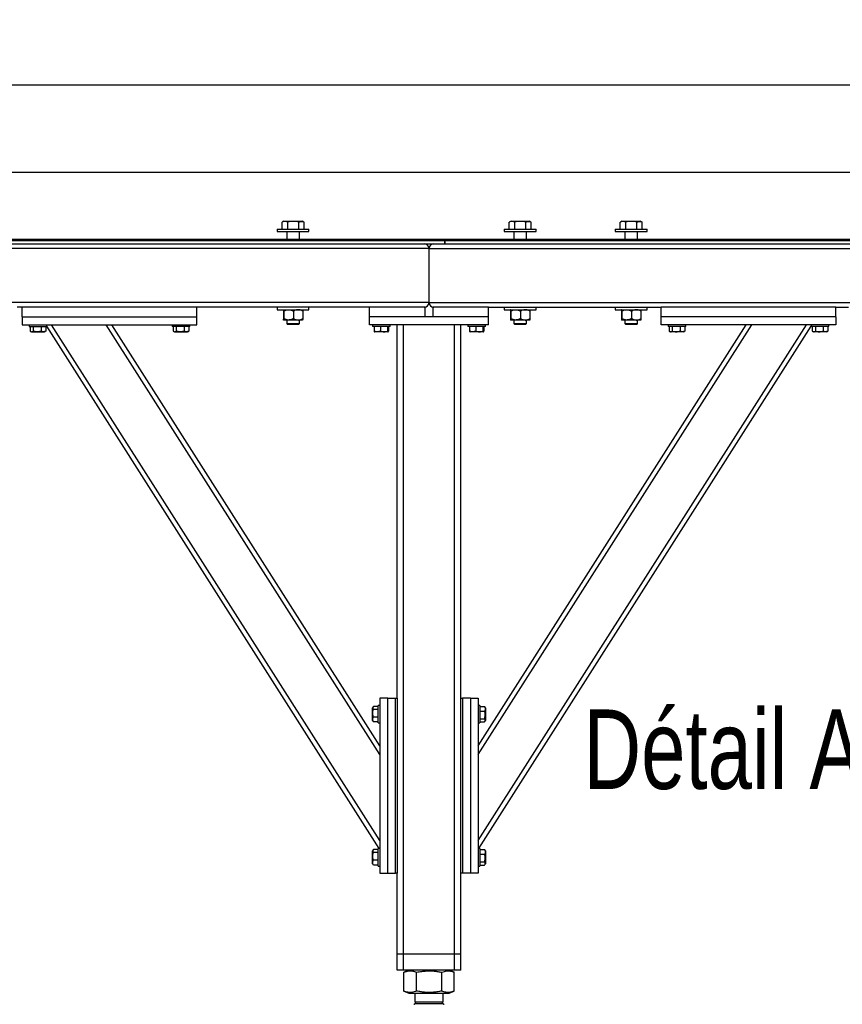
# Model space of a CAD drawing. Header units: millimetres. Extents: x 5 to 589, y 5 to 415.
# Tile 6 of 115: x 115 to 167, y 172 to 234. Entities that reach past the tile are written whole.
import ezdxf

# ---------------------------------------------------------------- set-up
doc = ezdxf.new("R2010")
doc.units = ezdxf.units.MM
doc.layers.add('COTES', color=1, linetype='Continuous')
doc.layers.add('TRAIT-FORT', color=4, linetype='Continuous', lineweight=25)
doc.styles.add('SLDTEXTSTYLE0', font='TXT', dxfattribs={"width": 0.75})
doc.dimstyles.new('SLDDIMSTYLE0', dxfattribs={"dimtxt": 3, "dimasz": 2, "dimexe": 0, "dimexo": 0.0625, "dimgap": 0.75, "dimtad": 1, "dimlfac": 20, "dimrnd": 1e-09, "dimzin": 12, "dimdsep": 46, "dimtxsty": 'SLDTEXTSTYLE0', "dimsah": 1, "dimcen": 0.09, "dimadec": 0, "dimazin": 3, "dimtfac": 1, "dimtofl": 0, "dimtmove": 0, "dimatfit": 3, "dimfxl": 1, "dimfrac": 2, "dimtolj": 1, "dimtzin": 12, "dimarcsym": 0})

# ---------------------------------------------------------------- blocks, each defined once
blk = doc.blocks.new('_D_3')
at = {"layer": 'COTES', "color": 1, "transparency": 16777216}
for p, q in [((32.77, 220.302), (32.77, 225.109)), ((367.02, 220.302), (367.02, 225.109)), ((32.77, 224.109), (367.02, 224.109))]:
    blk.add_line(p, q, dxfattribs=at)
for points in [[(32.77, 224.109), (34.77, 223.609), (34.77, 224.609)], [(367.02, 224.109), (365.02, 224.609), (365.02, 223.609)]]:
    blk.add_solid(points, dxfattribs=at)
at = {"layer": 'COTES', "color": 1, "transparency": 16777216, "char_height": 3, "attachment_point": 1, "style": 'SLDTEXTSTYLE0'}
for s, insert in [('6685', (188.643, 227.976)), ('Cadre', (198.635, 227.976))]:
    blk.add_mtext(s, dxfattribs=dict(at, insert=insert))
blk = doc.blocks.new('_D_5')
at = {"layer": 'COTES', "color": 1, "transparency": 16777216}
for p, q in [((31.77, 220.802), (31.77, 230.57)), ((368.52, 220.602), (368.52, 230.57)), ((368.52, 229.57), (31.77, 229.57))]:
    blk.add_line(p, q, dxfattribs=at)
for points in [[(31.77, 229.57), (33.77, 229.07), (33.77, 230.07)], [(368.52, 229.57), (366.52, 230.07), (366.52, 229.07)]]:
    blk.add_solid(points, dxfattribs=at)
at = {"layer": 'COTES', "color": 1, "transparency": 16777216, "char_height": 3, "attachment_point": 1, "style": 'SLDTEXTSTYLE0'}
for s, insert in [('Toles', (200.51, 233.437)), ('6735', (190.518, 233.437))]:
    blk.add_mtext(s, dxfattribs=dict(at, insert=insert))

msp = doc.modelspace()

# ---------------------------------------------------------------- linework, layer by layer
at = {"layer": 'TRAIT-FORT', "color": 4, "linetype": 'Continuous', "lineweight": 25}
for p, q in [((131.46764, 220.52658), (131.46764, 220.37659)), ((131.46764, 220.52658), (131.67154, 220.52658)), ((131.67154, 220.52658), (133.46759, 220.52658)), ((131.78655, 220.96131), (131.77511, 220.95566)), ((131.77511, 220.52658), (131.77511, 220.95566)), ((131.89756, 221.02657), (131.78607, 220.96217)), ((131.89756, 221.02657), (131.98301, 221.02657)), ((131.98301, 221.02657), (133.03758, 221.02657)), ((132.13989, 220.52658), (132.13989, 220.95566)), ((132.83235, 220.52658), (132.83235, 220.95566)), ((133.14916, 220.96217), (133.03758, 221.02657)), ((133.16013, 220.52658), (133.16013, 220.95566)), ((133.46759, 220.37659), (133.46759, 220.52658)), ((145.75464, 220.52658), (145.75464, 220.37659)), ((145.75464, 220.52658), (145.95853, 220.52658)), ((145.95853, 220.52658), (147.75459, 220.52658)), ((146.07364, 220.96131), (146.0621, 220.95566)), ((146.0621, 220.52658), (146.0621, 220.95566)), ((146.18465, 221.02657), (146.07307, 220.96217)), ((146.18465, 221.02657), (146.27, 221.02657)), ((146.27, 221.02657), (147.32467, 221.02657)), ((146.42688, 220.52658), (146.42688, 220.95566)), ((147.11934, 220.52658), (147.11934, 220.95566)), ((147.43616, 220.96217), (147.32467, 221.02657)), ((147.44712, 220.52658), (147.44712, 220.95566)), ((147.75459, 220.37659), (147.75459, 220.52658)), ((152.73944, 220.52658), (152.73944, 220.37659)), ((152.73944, 220.52658), (152.94334, 220.52658)), ((152.94334, 220.52658), (154.73939, 220.52658)), ((153.05835, 220.96131), (153.04691, 220.95566)), ((153.04691, 220.52658), (153.04691, 220.95566)), ((153.16936, 221.02657), (153.05787, 220.96217)), ((153.16936, 221.02657), (153.25481, 221.02657)), ((153.25481, 221.02657), (154.30938, 221.02657)), ((153.41169, 220.52658), (153.41169, 220.95566)), ((154.10415, 220.52658), (154.10415, 220.95566)), ((154.42096, 220.96217), (154.30938, 221.02657)), ((154.43193, 220.52658), (154.43193, 220.95566)), ((154.73939, 220.37659), (154.73939, 220.52658)), ((131.46764, 220.37659), (131.67154, 220.37659)), ((131.67154, 220.37659), (133.46759, 220.37659)), ((132.0676, 220.37659), (132.0676, 219.87658)), ((132.86764, 219.87658), (132.86764, 220.37659)), ((145.75464, 220.37659), (145.95853, 220.37659)), ((145.95853, 220.37659), (147.75459, 220.37659)), ((146.35459, 220.37659), (146.35459, 219.87658)), ((147.15463, 219.87658), (147.15463, 220.37659)), ((152.73944, 220.37659), (152.94334, 220.37659)), ((152.94334, 220.37659), (154.73939, 220.37659)), ((153.3394, 220.37659), (153.3394, 219.87658)), ((154.13944, 219.87658), (154.13944, 220.37659)), ((141.02031, 219.30158), (89.52028, 219.30158)), ((142.02024, 219.80157), (90.52125, 219.80157)), ((90.52125, 219.60159), (142.02024, 219.60159)), ((157.77027, 219.87658), (94.77073, 219.87658)), ((94.77073, 219.80157), (157.77027, 219.80157)), ((141.02031, 219.30158), (171.82113, 219.30158)), ((141.02031, 215.90157), (141.02031, 219.30158)), ((142.02024, 219.60159), (142.02024, 219.80157)), ((142.02024, 219.60159), (142.02129, 219.60159)), ((142.02129, 219.80157), (142.02129, 219.60159)), ((171.80969, 219.80157), (142.02129, 219.80157)), ((142.02129, 219.60159), (171.80187, 219.60159)), ((157.77027, 219.80157), (157.77027, 219.87658)), ((157.77074, 219.87658), (157.77074, 219.80157)), ((171.81693, 219.87658), (157.77074, 219.87658)), ((157.77074, 219.80157), (171.80969, 219.80157)), ((141.02031, 215.90157), (89.52028, 215.90157)), ((115.42026, 215.60159), (115.12023, 215.60159)), ((126.42023, 215.60159), (115.42026, 215.60159)), ((115.42026, 215.00158), (115.42026, 215.60159)), ((137.27027, 215.60159), (126.42023, 215.60159)), ((126.42023, 215.00158), (126.42023, 215.60159)), ((131.46764, 215.60159), (131.46764, 215.45158)), ((133.46759, 215.45158), (133.46759, 215.60159)), ((137.27027, 215.00158), (137.27027, 215.60159)), ((140.77026, 215.60159), (137.27027, 215.60159)), ((140.77026, 215.00158), (140.77026, 215.60159)), ((141.02031, 215.90157), (193.02026, 215.90157)), ((144.77025, 215.60159), (141.27027, 215.60159)), ((141.27027, 215.60159), (141.27027, 215.00158)), ((144.77025, 215.60159), (155.6203, 215.60159)), ((144.77025, 215.00158), (144.77025, 215.60159)), ((145.75464, 215.60159), (145.75464, 215.45158)), ((147.75459, 215.45158), (147.75459, 215.60159)), ((152.73944, 215.60159), (152.73944, 215.45158)), ((154.73939, 215.45158), (154.73939, 215.60159)), ((155.6203, 215.00158), (155.6203, 215.60159)), ((166.62027, 215.60159), (155.6203, 215.60159)), ((166.62027, 215.60159), (167.42031, 215.60159)), ((166.62027, 215.00158), (166.62027, 215.60159)), ((115.42026, 215.00158), (115.42026, 214.50157)), ((115.42026, 215.00158), (126.42023, 215.00158)), ((126.42023, 214.50157), (126.42023, 215.00158)), ((131.46764, 215.45158), (131.67154, 215.45158)), ((131.67154, 215.45158), (133.46759, 215.45158)), ((131.85722, 215.35876), (131.85722, 214.89439)), ((131.87858, 215.35876), (131.87858, 214.89439)), ((132.48893, 215.35876), (132.48893, 214.89439)), ((133.07802, 215.35876), (133.07802, 214.89439)), ((137.27027, 214.50157), (137.27027, 215.00158)), ((144.77025, 215.00158), (137.27027, 215.00158)), ((140.77026, 215.00158), (137.27027, 215.00158)), ((144.77025, 215.00158), (141.27027, 215.00158)), ((144.77025, 214.50157), (144.77025, 215.00158)), ((145.75464, 215.45158), (145.95853, 215.45158)), ((145.95853, 215.45158), (147.75459, 215.45158)), ((146.14421, 215.35876), (146.14421, 214.89439)), ((146.16557, 215.35876), (146.16557, 214.89439)), ((146.77602, 215.35876), (146.77602, 214.89439)), ((147.36501, 215.35876), (147.36501, 214.89439)), ((152.73944, 215.45158), (152.94334, 215.45158)), ((152.94334, 215.45158), (154.73939, 215.45158)), ((153.12902, 215.35876), (153.12902, 214.89439)), ((153.15038, 215.35876), (153.15038, 214.89439)), ((153.76073, 215.35876), (153.76073, 214.89439)), ((154.34982, 215.35876), (154.34982, 214.89439)), ((155.6203, 214.50157), (155.6203, 215.00158)), ((166.62027, 215.00158), (155.6203, 215.00158)), ((166.62027, 215.00158), (166.62027, 214.50157)), ((115.42026, 214.50157), (126.42023, 214.50157)), ((115.8703, 214.50157), (115.8703, 214.40158)), ((115.8703, 214.40158), (116.97027, 214.40158)), ((115.93324, 214.40158), (115.93324, 214.10182)), ((116.12426, 214.40158), (116.12426, 214.10182)), ((116.6113, 214.40158), (116.6113, 214.10182)), ((116.90723, 214.40158), (116.90723, 214.10182)), ((116.97027, 214.40158), (116.97027, 214.50157)), ((137.88844, 181.55158), (116.97027, 214.42301)), ((137.9203, 182.06036), (117.27582, 214.50157)), ((137.9203, 187.462), (120.71325, 214.50157)), ((137.9203, 188.02078), (121.06887, 214.50157)), ((124.87022, 214.50157), (124.87022, 214.40158)), ((125.97028, 214.40158), (124.87022, 214.40158)), ((124.93326, 214.40158), (124.93326, 214.10182)), ((125.12428, 214.40158), (125.12428, 214.10182)), ((125.61132, 214.40158), (125.61132, 214.10182)), ((125.90724, 214.40158), (125.90724, 214.10182)), ((125.97028, 214.40158), (125.97028, 214.50157)), ((132.18376, 214.80158), (131.8679, 214.80158)), ((132.0676, 214.80158), (132.0676, 214.58159)), ((132.0676, 214.58159), (132.12263, 214.52658)), ((132.0676, 214.58159), (132.12749, 214.58159)), ((132.17431, 214.52658), (132.12263, 214.52658)), ((132.12749, 214.58159), (132.86764, 214.58159)), ((132.81261, 214.52658), (132.17431, 214.52658)), ((132.78352, 214.80158), (132.18376, 214.80158)), ((133.06734, 214.80158), (132.78352, 214.80158)), ((132.81261, 214.52658), (132.86764, 214.58159)), ((132.86764, 214.58159), (132.86764, 214.80158)), ((144.77025, 214.50157), (137.27027, 214.50157)), ((137.47026, 214.50157), (137.47026, 214.40158)), ((138.57023, 214.40158), (137.47026, 214.40158)), ((137.5682, 214.40158), (137.5682, 214.10182)), ((137.95968, 214.40158), (137.95968, 214.10182)), ((138.41173, 214.40158), (138.41173, 214.10182)), ((138.47228, 214.40158), (138.47228, 214.10182)), ((138.57023, 214.40158), (138.57023, 214.50157)), ((139.02027, 191.00158), (139.02027, 214.50157)), ((139.42024, 174.90158), (139.42024, 214.50157)), ((142.62029, 174.90158), (142.62029, 214.50157)), ((143.02026, 191.00158), (143.02026, 214.50157)), ((143.4703, 214.50157), (143.4703, 214.40158)), ((144.57027, 214.40158), (143.4703, 214.40158)), ((143.56824, 214.40158), (143.56824, 214.10182)), ((143.95963, 214.40158), (143.95963, 214.10182)), ((144.12023, 187.462), (161.32728, 214.50157)), ((144.12023, 182.06036), (164.7647, 214.50157)), ((144.12023, 188.02078), (160.97165, 214.50157)), ((144.15208, 181.55158), (165.07026, 214.42301)), ((144.41167, 214.40158), (144.41167, 214.10182)), ((144.47233, 214.40158), (144.47233, 214.10182)), ((144.57027, 214.40158), (144.57027, 214.50157)), ((146.47085, 214.80158), (146.15489, 214.80158)), ((146.35459, 214.80158), (146.35459, 214.58159)), ((146.35459, 214.58159), (146.40962, 214.52658)), ((146.35459, 214.58159), (146.41458, 214.58159)), ((146.46131, 214.52658), (146.40962, 214.52658)), ((146.41458, 214.58159), (147.15463, 214.58159)), ((147.0996, 214.52658), (146.46131, 214.52658)), ((147.07052, 214.80158), (146.47085, 214.80158)), ((147.35433, 214.80158), (147.07052, 214.80158)), ((147.0996, 214.52658), (147.15463, 214.58159)), ((147.15463, 214.58159), (147.15463, 214.80158)), ((153.45556, 214.80158), (153.1397, 214.80158)), ((153.3394, 214.80158), (153.3394, 214.58159)), ((153.3394, 214.58159), (153.39443, 214.52658)), ((153.3394, 214.58159), (153.39929, 214.58159)), ((153.44612, 214.52658), (153.39443, 214.52658)), ((153.39929, 214.58159), (154.13944, 214.58159)), ((154.08441, 214.52658), (153.44612, 214.52658)), ((154.05532, 214.80158), (153.45556, 214.80158)), ((154.33914, 214.80158), (154.05532, 214.80158)), ((154.08441, 214.52658), (154.13944, 214.58159)), ((154.13944, 214.58159), (154.13944, 214.80158)), ((166.62027, 214.50157), (155.6203, 214.50157)), ((156.07025, 214.50157), (156.07025, 214.40158)), ((156.8309, 214.40158), (156.07025, 214.40158)), ((156.13328, 214.40158), (156.13328, 214.10182)), ((156.3243, 214.40158), (156.3243, 214.10182)), ((156.81125, 214.40158), (156.81125, 214.10182)), ((157.17031, 214.40158), (156.8309, 214.40158)), ((157.10727, 214.40158), (157.10727, 214.10182)), ((157.17031, 214.40158), (157.17031, 214.50157)), ((165.07026, 214.50157), (165.07026, 214.40158)), ((165.83091, 214.40158), (165.07026, 214.40158)), ((165.1333, 214.40158), (165.1333, 214.10182)), ((165.32432, 214.40158), (165.32432, 214.10182)), ((165.81127, 214.40158), (165.81127, 214.10182)), ((166.17023, 214.40158), (165.83091, 214.40158)), ((166.10729, 214.40158), (166.10729, 214.10182)), ((166.17023, 214.40158), (166.17023, 214.50157)), ((115.95794, 214.08539), (116.0165, 214.05158)), ((116.0165, 214.05158), (116.82397, 214.05158)), ((116.82397, 214.05158), (116.88262, 214.08539)), ((116.90723, 214.10182), (116.88167, 214.08703)), ((124.95796, 214.08539), (125.01651, 214.05158)), ((125.01651, 214.05158), (125.82399, 214.05158)), ((125.82399, 214.05158), (125.88264, 214.08539)), ((125.90724, 214.10182), (125.88169, 214.08703)), ((137.59195, 214.06574), (137.61655, 214.05158)), ((138.42403, 214.05158), (137.61655, 214.05158)), ((138.42403, 214.05158), (138.44854, 214.06574)), ((143.59199, 214.06574), (143.6165, 214.05158)), ((144.42397, 214.05158), (143.6165, 214.05158)), ((144.42397, 214.05158), (144.44858, 214.06574)), ((156.15798, 214.08539), (156.21654, 214.05158)), ((156.57045, 214.05158), (156.21654, 214.05158)), ((157.02402, 214.05158), (156.57045, 214.05158)), ((157.02402, 214.05158), (157.08257, 214.08539)), ((157.10727, 214.10182), (157.08162, 214.08703)), ((165.1579, 214.08539), (165.21655, 214.05158)), ((165.57037, 214.05158), (165.21655, 214.05158)), ((166.02403, 214.05158), (165.57037, 214.05158)), ((166.02403, 214.05158), (166.08259, 214.08539)), ((166.10729, 214.10182), (166.08163, 214.08703)), ((137.9203, 191.00158), (137.9203, 180.00157)), ((138.42031, 191.00158), (137.9203, 191.00158)), ((138.42031, 180.00157), (138.42031, 191.00158)), ((138.42031, 191.00158), (138.92023, 191.00158)), ((138.92023, 180.00157), (138.92023, 191.00158)), ((138.92023, 191.00158), (139.02027, 191.00158)), ((139.02027, 191.00158), (139.02027, 180.00157)), ((143.02026, 180.00157), (143.02026, 191.00158)), ((143.02026, 191.00158), (143.1203, 191.00158)), ((143.1203, 191.00158), (143.1203, 180.00157)), ((143.62022, 191.00158), (143.1203, 191.00158)), ((143.62022, 191.00158), (143.62022, 180.00157)), ((143.62022, 191.00158), (144.12023, 191.00158)), ((144.12023, 191.00158), (144.12023, 180.00157)), ((137.50411, 190.4639), (137.47026, 190.40532)), ((137.47026, 189.59782), (137.47026, 190.40532)), ((137.82026, 190.48858), (137.52052, 190.48858)), ((137.82026, 190.29756), (137.52052, 190.29756)), ((137.9203, 190.55157), (137.82026, 190.55157)), ((137.82026, 189.45158), (137.82026, 190.55157)), ((144.22027, 190.55157), (144.12023, 190.55157)), ((144.22027, 190.55157), (144.22027, 190.21225)), ((144.22027, 190.48858), (144.52001, 190.48858)), ((144.22027, 190.21225), (144.22027, 189.45158)), ((144.22027, 190.19258), (144.52001, 190.19258)), ((144.52001, 190.48858), (144.53479, 190.46297)), ((144.57027, 190.40532), (144.53641, 190.4639)), ((144.57027, 190.40532), (144.57027, 189.95171)), ((137.47026, 189.59782), (137.50411, 189.53924)), ((137.82026, 189.81056), (137.52052, 189.81056)), ((144.22027, 189.70559), (144.52001, 189.70559)), ((144.53641, 189.53924), (144.57027, 189.59782)), ((144.57027, 189.95171), (144.57027, 189.59782)), ((137.52052, 189.51459), (137.50574, 189.5402)), ((137.82026, 189.51459), (137.52052, 189.51459)), ((137.82026, 189.45158), (137.9203, 189.45158)), ((144.12023, 189.45158), (144.22027, 189.45158)), ((144.22027, 189.51459), (144.52001, 189.51459)), ((137.9203, 181.55158), (137.82026, 181.55158)), ((137.82026, 180.45159), (137.82026, 181.55158)), ((144.22027, 181.55158), (144.12023, 181.55158)), ((144.22027, 181.55158), (144.22027, 181.21226)), ((137.50411, 181.46391), (137.47026, 181.40533)), ((137.47026, 180.59783), (137.47026, 181.40533)), ((137.82026, 181.48856), (137.52052, 181.48856)), ((137.82026, 181.29757), (137.52052, 181.29757)), ((144.22027, 181.48856), (144.52001, 181.48856)), ((144.22027, 181.21226), (144.22027, 180.45159)), ((144.22027, 181.19259), (144.52001, 181.19259)), ((144.52001, 181.48856), (144.53479, 181.46296)), ((144.57027, 181.40533), (144.53641, 181.46391)), ((144.57027, 181.40533), (144.57027, 180.95172)), ((144.57027, 180.95172), (144.57027, 180.59783)), ((137.47026, 180.59783), (137.50411, 180.53925)), ((137.52052, 180.51458), (137.50574, 180.54018)), ((137.82026, 180.81057), (137.52052, 180.81057)), ((137.82026, 180.51458), (137.52052, 180.51458)), ((137.82026, 180.45159), (137.9203, 180.45159)), ((144.12023, 180.45159), (144.22027, 180.45159)), ((144.22027, 180.7056), (144.52001, 180.7056)), ((144.22027, 180.51458), (144.52001, 180.51458)), ((144.53641, 180.53925), (144.57027, 180.59783)), ((137.9203, 180.00157), (138.42031, 180.00157)), ((138.42031, 180.00157), (138.92023, 180.00157)), ((139.02027, 180.00157), (138.92023, 180.00157)), ((139.02027, 174.90158), (139.02027, 180.00157)), ((143.02026, 174.90158), (143.02026, 180.00157)), ((143.1203, 180.00157), (143.02026, 180.00157)), ((143.62022, 180.00157), (143.1203, 180.00157)), ((144.12023, 180.00157), (143.62022, 180.00157)), ((139.42024, 174.90158), (139.02027, 174.90158)), ((139.02027, 173.90158), (139.02027, 174.90158)), ((142.62029, 174.90158), (139.42024, 174.90158)), ((139.42024, 173.90158), (139.42024, 174.90158)), ((143.02026, 174.90158), (142.62029, 174.90158)), ((142.62029, 173.90158), (142.62029, 174.90158)), ((143.02026, 173.90158), (143.02026, 174.90158)), ((139.42024, 173.90158), (139.02027, 173.90158)), ((142.62029, 173.90158), (139.42024, 173.90158)), ((139.44475, 173.7741), (139.43263, 173.76976)), ((139.43263, 172.58339), (139.43263, 173.76976)), ((139.75879, 173.90158), (139.44341, 173.77417)), ((140.24307, 172.58339), (140.24307, 173.76976)), ((141.83074, 172.58339), (141.83074, 173.76976)), ((142.59712, 173.77417), (142.28174, 173.90158)), ((142.60789, 172.58339), (142.60789, 173.76976)), ((143.02026, 173.90158), (142.62029, 173.90158)), ((139.43263, 172.58339), (139.44475, 172.57924)), ((139.44341, 172.57898), (139.75879, 172.45157)), ((139.75879, 172.45157), (140.40281, 172.45157)), ((140.12023, 172.45157), (140.12023, 171.90983)), ((140.40281, 172.45157), (142.28174, 172.45157)), ((141.92029, 171.90983), (141.92029, 172.45157)), ((142.28174, 172.45157), (142.59712, 172.57898)), ((140.22848, 171.90983), (140.12023, 171.80157)), ((140.12023, 171.90983), (141.92029, 171.90983)), ((140.12023, 171.80157), (141.92029, 171.80157)), ((141.92029, 171.80157), (141.81205, 171.90983))]:
    msp.add_line(p, q, dxfattribs=at)
for centre, radius, start, end in [((140.72027, 219.30158), 0.3, 0, 90), ((141.32027, 219.30158), 0.3, 90, 180), ((140.72027, 215.90158), 0.3, 270, 0), ((141.32027, 215.90158), 0.3, 180, 270), ((140.07027, 171.80158), 0.05, 270, 360), ((141.97027, 171.80158), 0.05, 180, 270)]:
    msp.add_arc(centre, radius, start, end, dxfattribs=at)
for points, knots in [([(132.13989, 220.95566), (132.11694, 220.96722), (132.07085, 220.99045), (131.99257, 221.01091), (131.90531, 221.00957), (131.83032, 220.98458), (131.78734, 220.96207), (131.77511, 220.95566)], [0, 0, 0, 0, 0.19221097, 0.38617508, 0.63829109, 0.89699552, 1, 1, 1, 1]), ([(132.83235, 220.95566), (132.77224, 220.97114), (132.65073, 221.00244), (132.47068, 221.0139), (132.2986, 220.99707), (132.19311, 220.96955), (132.13989, 220.95566)], [0, 0, 0, 0, 0.26465043, 0.534992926, 0.765412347, 1, 1, 1, 1]), ([(132.83235, 220.95566), (132.86079, 220.97115), (132.91831, 221.00248), (133.00353, 221.01379), (133.08109, 220.99821), (133.12726, 220.973), (133.14868, 220.96131)], [0, 0, 0, 0, 0.27428297, 0.5546608, 0.7934175, 1, 1, 1, 1]), ([(146.42688, 220.95566), (146.40398, 220.96722), (146.35795, 220.99045), (146.27964, 221.01091), (146.19243, 221.00956), (146.11731, 220.98458), (146.07434, 220.96207), (146.0621, 220.95566)], [0, 0, 0, 0, 0.192141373, 0.386105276, 0.638221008, 0.896995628, 1, 1, 1, 1]), ([(147.11934, 220.95566), (147.05927, 220.97114), (146.93779, 221.00244), (146.75777, 221.0139), (146.58566, 220.99706), (146.48013, 220.96954), (146.42688, 220.95566)], [0, 0, 0, 0, 0.26451816, 0.53486072, 0.76528019, 1, 1, 1, 1]), ([(147.11934, 220.95566), (147.14783, 220.97115), (147.20543, 221.00247), (147.29051, 221.01379), (147.36809, 220.99821), (147.41426, 220.973), (147.43568, 220.96131)], [0, 0, 0, 0, 0.27434833, 0.55466017, 0.7934172, 1, 1, 1, 1]), ([(153.41169, 220.95566), (153.38873, 220.96722), (153.34259, 220.99047), (153.2645, 221.0109), (153.17696, 221.00954), (153.10225, 220.98463), (153.05915, 220.96207), (153.04691, 220.95566)], [0, 0, 0, 0, 0.19221051, 0.38640272, 0.63828743, 0.89721867, 1, 1, 1, 1]), ([(154.10415, 220.95566), (154.04404, 220.97114), (153.92252, 221.00244), (153.74248, 221.0139), (153.5704, 220.99707), (153.46491, 220.96955), (153.41169, 220.95566)], [0, 0, 0, 0, 0.26464219, 0.53499297, 0.76541237, 1, 1, 1, 1]), ([(154.10415, 220.95566), (154.13259, 220.97115), (154.19011, 221.00248), (154.27533, 221.01379), (154.35294, 220.99819), (154.39907, 220.973), (154.42048, 220.96131)], [0, 0, 0, 0, 0.274216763, 0.554526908, 0.793225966, 1, 1, 1, 1]), ([(131.8679, 215.45158), (131.86603, 215.44622), (131.86233, 215.43559), (131.85891, 215.38422), (131.85722, 215.35876)], [0, 0, 0, 0, 0.50428681, 1, 1, 1, 1]), ([(131.87858, 215.35876), (131.8771, 215.38044), (131.87409, 215.42458), (131.87044, 215.44966), (131.86834, 215.45124), (131.8679, 215.45158)], [0, 0, 0, 0, 0.4320957, 0.87951807, 1, 1, 1, 1]), ([(131.87858, 215.35876), (131.92036, 215.38044), (132.00532, 215.42452), (132.11075, 215.44967), (132.17097, 215.45124), (132.18376, 215.45158)], [0, 0, 0, 0, 0.43251358, 0.87951561, 1, 1, 1, 1]), ([(132.18376, 215.45158), (132.23748, 215.44621), (132.34407, 215.43556), (132.4409, 215.38422), (132.48893, 215.35876)], [0, 0, 0, 0, 0.504026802, 1, 1, 1, 1]), ([(132.78352, 215.45158), (132.75172, 215.44947), (132.68712, 215.4452), (132.58777, 215.41238), (132.52346, 215.37749), (132.48893, 215.35876)], [0, 0, 0, 0, 0.30982725, 0.62947978, 1, 1, 1, 1]), ([(133.07802, 215.35876), (133.0563, 215.37092), (133.00193, 215.40138), (132.9091, 215.43753), (132.83089, 215.45106), (132.78858, 215.45152), (132.78352, 215.45158)], [0, 0, 0, 0, 0.23460013, 0.58754691, 0.9507267, 1, 1, 1, 1]), ([(133.06734, 215.45158), (133.0692, 215.44622), (133.07291, 215.43559), (133.07632, 215.38422), (133.07802, 215.35876)], [0, 0, 0, 0, 0.50428681, 1, 1, 1, 1]), ([(146.15489, 215.45158), (146.15303, 215.44622), (146.14932, 215.43559), (146.14591, 215.38422), (146.14421, 215.35876)], [0, 0, 0, 0, 0.50428681, 1, 1, 1, 1]), ([(146.16557, 215.35876), (146.16415, 215.38044), (146.16125, 215.42458), (146.15743, 215.44966), (146.15534, 215.45124), (146.15489, 215.45158)], [0, 0, 0, 0, 0.43208798, 0.87951813, 1, 1, 1, 1]), ([(146.16557, 215.35876), (146.20735, 215.38044), (146.29233, 215.42454), (146.39782, 215.44967), (146.45806, 215.45124), (146.47085, 215.45158)], [0, 0, 0, 0, 0.43241498, 0.87954308, 1, 1, 1, 1]), ([(146.47085, 215.45158), (146.52453, 215.4462), (146.63109, 215.43553), (146.72796, 215.38422), (146.77602, 215.35876)], [0, 0, 0, 0, 0.50380366, 1, 1, 1, 1]), ([(147.07052, 215.45158), (147.03872, 215.44947), (146.97412, 215.4452), (146.87478, 215.4124), (146.81051, 215.37749), (146.77602, 215.35876)], [0, 0, 0, 0, 0.309891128, 0.629609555, 1, 1, 1, 1]), ([(147.36501, 215.35876), (147.3433, 215.37092), (147.28893, 215.40136), (147.19618, 215.43755), (147.11791, 215.45106), (147.07557, 215.45152), (147.07052, 215.45158)], [0, 0, 0, 0, 0.23459797, 0.58732843, 0.95072715, 1, 1, 1, 1]), ([(147.35433, 215.45158), (147.3562, 215.44622), (147.3599, 215.43559), (147.36332, 215.38422), (147.36501, 215.35876)], [0, 0, 0, 0, 0.50428681, 1, 1, 1, 1]), ([(153.1397, 215.45158), (153.13783, 215.44621), (153.13412, 215.43556), (153.13071, 215.38422), (153.12902, 215.35876)], [0, 0, 0, 0, 0.50403962, 1, 1, 1, 1]), ([(153.15038, 215.35876), (153.1489, 215.38044), (153.1459, 215.42451), (153.14224, 215.44967), (153.14015, 215.45124), (153.1397, 215.45158)], [0, 0, 0, 0, 0.43259616, 0.87951446, 1, 1, 1, 1]), ([(153.15038, 215.35876), (153.19217, 215.38044), (153.27717, 215.42454), (153.38255, 215.44967), (153.44277, 215.45124), (153.45556, 215.45158)], [0, 0, 0, 0, 0.43238254, 0.87948779, 1, 1, 1, 1]), ([(153.45556, 215.45158), (153.50927, 215.44621), (153.61578, 215.43558), (153.71269, 215.38422), (153.76073, 215.35876)], [0, 0, 0, 0, 0.50426639, 1, 1, 1, 1]), ([(154.05532, 215.45158), (154.02353, 215.44948), (153.95898, 215.44522), (153.85952, 215.41236), (153.79525, 215.37749), (153.76073, 215.35876)], [0, 0, 0, 0, 0.30991044, 0.62938029, 1, 1, 1, 1]), ([(154.34982, 215.35876), (154.32811, 215.37092), (154.27373, 215.40138), (154.1809, 215.43753), (154.10269, 215.45106), (154.06038, 215.45152), (154.05532, 215.45158)], [0, 0, 0, 0, 0.23460013, 0.58754691, 0.9507267, 1, 1, 1, 1]), ([(154.33914, 215.45158), (154.34101, 215.4462), (154.34472, 215.43553), (154.34813, 215.38422), (154.34982, 215.35876)], [0, 0, 0, 0, 0.5037805, 1, 1, 1, 1]), ([(131.85722, 214.89439), (131.8587, 214.87271), (131.8617, 214.82857), (131.86535, 214.80349), (131.86745, 214.80191), (131.8679, 214.80158)], [0, 0, 0, 0, 0.4320957, 0.87951807, 1, 1, 1, 1]), ([(131.8679, 214.80158), (131.86977, 214.80694), (131.87347, 214.81757), (131.87689, 214.86893), (131.87858, 214.89439)], [0, 0, 0, 0, 0.50428681, 1, 1, 1, 1]), ([(132.18376, 214.80158), (132.13008, 214.80695), (132.02355, 214.81761), (131.92665, 214.86893), (131.87858, 214.89439)], [0, 0, 0, 0, 0.50392632, 1, 1, 1, 1]), ([(132.48893, 214.89439), (132.44712, 214.87271), (132.36206, 214.8286), (132.25691, 214.80349), (132.19655, 214.80191), (132.18376, 214.80158)], [0, 0, 0, 0, 0.432384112, 0.879736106, 1, 1, 1, 1]), ([(132.48893, 214.89439), (132.52346, 214.87567), (132.58693, 214.84126), (132.68618, 214.8082), (132.75079, 214.8038), (132.78352, 214.80158)], [0, 0, 0, 0, 0.37050352, 0.68104588, 1, 1, 1, 1]), ([(132.78352, 214.80158), (132.78858, 214.80163), (132.8297, 214.80208), (132.90784, 214.81529), (133.00087, 214.85117), (133.05631, 214.88223), (133.07802, 214.89439)], [0, 0, 0, 0, 0.04927287, 0.40084617, 0.76540191, 1, 1, 1, 1]), ([(133.07802, 214.89439), (133.07654, 214.87271), (133.07353, 214.82857), (133.06988, 214.80349), (133.06778, 214.80191), (133.06734, 214.80158)], [0, 0, 0, 0, 0.4320957, 0.87951807, 1, 1, 1, 1]), ([(146.14421, 214.89439), (146.14569, 214.87271), (146.1487, 214.82857), (146.15235, 214.80349), (146.15445, 214.80191), (146.15489, 214.80158)], [0, 0, 0, 0, 0.4320957, 0.87951807, 1, 1, 1, 1]), ([(146.15489, 214.80158), (146.15676, 214.80694), (146.16047, 214.81757), (146.16388, 214.86893), (146.16557, 214.89439)], [0, 0, 0, 0, 0.50428681, 1, 1, 1, 1]), ([(146.47085, 214.80158), (146.41713, 214.80694), (146.31057, 214.81759), (146.21364, 214.86893), (146.16557, 214.89439)], [0, 0, 0, 0, 0.504040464, 1, 1, 1, 1]), ([(146.77602, 214.89439), (146.73422, 214.87271), (146.64915, 214.82858), (146.54393, 214.8035), (146.4836, 214.80191), (146.47085, 214.80158)], [0, 0, 0, 0, 0.43238618, 0.87996827, 1, 1, 1, 1]), ([(146.77602, 214.89439), (146.81051, 214.87567), (146.87394, 214.84123), (146.97325, 214.80822), (147.03782, 214.80381), (147.07052, 214.80158)], [0, 0, 0, 0, 0.37037627, 0.6812011, 1, 1, 1, 1]), ([(147.07052, 214.80158), (147.07557, 214.80163), (147.11672, 214.80208), (147.19491, 214.81526), (147.28787, 214.85118), (147.3433, 214.88223), (147.36501, 214.89439)], [0, 0, 0, 0, 0.04927243, 0.40106487, 0.765404, 1, 1, 1, 1]), ([(147.36501, 214.89439), (147.36359, 214.87271), (147.36068, 214.82857), (147.35687, 214.80349), (147.35477, 214.80191), (147.35433, 214.80158)], [0, 0, 0, 0, 0.43208798, 0.87951813, 1, 1, 1, 1]), ([(153.12902, 214.89439), (153.1305, 214.87271), (153.1335, 214.82861), (153.13715, 214.80348), (153.13925, 214.80191), (153.1397, 214.80158)], [0, 0, 0, 0, 0.432372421, 0.879576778, 1, 1, 1, 1]), ([(153.1397, 214.80158), (153.14157, 214.80695), (153.14528, 214.81762), (153.14869, 214.86893), (153.15038, 214.89439)], [0, 0, 0, 0, 0.5037805, 1, 1, 1, 1]), ([(153.45556, 214.80158), (153.40187, 214.80695), (153.29531, 214.81762), (153.19845, 214.86893), (153.15038, 214.89439)], [0, 0, 0, 0, 0.50380366, 1, 1, 1, 1]), ([(153.76073, 214.89439), (153.71895, 214.87271), (153.63395, 214.82861), (153.52856, 214.80348), (153.46834, 214.80191), (153.45556, 214.80158)], [0, 0, 0, 0, 0.43238254, 0.87948779, 1, 1, 1, 1]), ([(153.76073, 214.89439), (153.79525, 214.87567), (153.85868, 214.84128), (153.95804, 214.80819), (154.0226, 214.8038), (154.05532, 214.80158)], [0, 0, 0, 0, 0.37060294, 0.6809603, 1, 1, 1, 1]), ([(154.05532, 214.80158), (154.06038, 214.80163), (154.10151, 214.80208), (154.17964, 214.81529), (154.27267, 214.85117), (154.32811, 214.88223), (154.34982, 214.89439)], [0, 0, 0, 0, 0.04927287, 0.40084617, 0.76540191, 1, 1, 1, 1]), ([(154.34982, 214.89439), (154.34834, 214.87271), (154.34534, 214.82864), (154.34168, 214.80348), (154.33958, 214.80191), (154.33914, 214.80158)], [0, 0, 0, 0, 0.43259616, 0.87951446, 1, 1, 1, 1]), ([(115.93324, 214.10182), (115.94985, 214.09084), (115.98344, 214.06865), (116.03298, 214.06057), (116.08056, 214.07246), (116.1096, 214.09197), (116.12426, 214.10182)], [0, 0, 0, 0, 0.26438893, 0.5348784, 0.7651947, 1, 1, 1, 1]), ([(116.6113, 214.10182), (116.54933, 214.08662), (116.44685, 214.06149), (116.29821, 214.06386), (116.19821, 214.08126), (116.14069, 214.09725), (116.12426, 214.10182)], [0, 0, 0, 0, 0.38561491, 0.63760446, 0.89651332, 1, 1, 1, 1]), ([(116.90723, 214.10182), (116.88154, 214.09085), (116.82965, 214.06868), (116.75266, 214.06057), (116.67906, 214.07246), (116.63403, 214.09197), (116.6113, 214.10182)], [0, 0, 0, 0, 0.26481326, 0.53497698, 0.76531666, 1, 1, 1, 1]), ([(124.93326, 214.10182), (124.94986, 214.09084), (124.98345, 214.06865), (125.03299, 214.06057), (125.08057, 214.07246), (125.10962, 214.09197), (125.12428, 214.10182)], [0, 0, 0, 0, 0.26438893, 0.5348784, 0.7651947, 1, 1, 1, 1]), ([(125.61132, 214.10182), (125.54934, 214.08662), (125.44687, 214.06149), (125.29823, 214.06386), (125.19823, 214.08126), (125.1407, 214.09725), (125.12428, 214.10182)], [0, 0, 0, 0, 0.38561491, 0.63760446, 0.89651332, 1, 1, 1, 1]), ([(125.90724, 214.10182), (125.88156, 214.09085), (125.82966, 214.06868), (125.75268, 214.06057), (125.67908, 214.07246), (125.63405, 214.09197), (125.61132, 214.10182)], [0, 0, 0, 0, 0.26481326, 0.53497698, 0.76531666, 1, 1, 1, 1]), ([(137.5682, 214.10182), (137.5757, 214.08372), (137.58338, 214.06521), (137.59185, 214.06606), (137.59204, 214.06608)], [0, 0, 0, 0, 0.97746634, 1, 1, 1, 1]), ([(137.95968, 214.10182), (137.9257, 214.09084), (137.85699, 214.06865), (137.75529, 214.06058), (137.658, 214.07244), (137.59831, 214.09197), (137.5682, 214.10182)], [0, 0, 0, 0, 0.26453935, 0.53495854, 0.76543977, 1, 1, 1, 1]), ([(137.95968, 214.10182), (137.9989, 214.09084), (138.07821, 214.06866), (138.19573, 214.06058), (138.30808, 214.07244), (138.37697, 214.09197), (138.41173, 214.10182)], [0, 0, 0, 0, 0.26450761, 0.53484073, 0.76534946, 1, 1, 1, 1]), ([(138.41173, 214.10182), (138.41945, 214.08662), (138.43222, 214.06149), (138.45057, 214.06384), (138.46317, 214.08128), (138.47026, 214.09725), (138.47228, 214.10182)], [0, 0, 0, 0, 0.38567717, 0.6378976, 0.89649661, 1, 1, 1, 1]), ([(143.56824, 214.10182), (143.57575, 214.08372), (143.58342, 214.06521), (143.59189, 214.06606), (143.59208, 214.06608)], [0, 0, 0, 0, 0.97746634, 1, 1, 1, 1]), ([(143.95963, 214.10182), (143.92565, 214.09084), (143.85693, 214.06865), (143.75524, 214.06058), (143.65796, 214.07243), (143.59832, 214.09197), (143.56824, 214.10182)], [0, 0, 0, 0, 0.26457876, 0.53503823, 0.76555379, 1, 1, 1, 1]), ([(143.95963, 214.10182), (143.99888, 214.09084), (144.07823, 214.06867), (144.19575, 214.06057), (144.30805, 214.07245), (144.37692, 214.09197), (144.41167, 214.10182)], [0, 0, 0, 0, 0.26468071, 0.53501476, 0.76534866, 1, 1, 1, 1]), ([(144.41167, 214.10182), (144.41937, 214.08662), (144.43209, 214.06149), (144.4507, 214.06384), (144.46304, 214.08128), (144.47026, 214.09725), (144.47233, 214.10182)], [0, 0, 0, 0, 0.38566823, 0.63790647, 0.89647612, 1, 1, 1, 1]), ([(156.13328, 214.10182), (156.14984, 214.09084), (156.18334, 214.06864), (156.23308, 214.06057), (156.28046, 214.07247), (156.30959, 214.09197), (156.3243, 214.10182)], [0, 0, 0, 0, 0.264316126, 0.534879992, 0.765122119, 1, 1, 1, 1]), ([(156.3243, 214.10182), (156.38625, 214.08662), (156.48872, 214.06148), (156.63733, 214.06385), (156.73733, 214.08127), (156.79482, 214.09725), (156.81125, 214.10182)], [0, 0, 0, 0, 0.38549908, 0.63772523, 0.89649426, 1, 1, 1, 1]), ([(157.10727, 214.10182), (157.08158, 214.09085), (157.02969, 214.06868), (156.9527, 214.06057), (156.87911, 214.07246), (156.83402, 214.09197), (156.81125, 214.10182)], [0, 0, 0, 0, 0.26478347, 0.5349168, 0.76523056, 1, 1, 1, 1]), ([(165.1333, 214.10182), (165.14986, 214.09084), (165.18338, 214.06864), (165.23295, 214.06057), (165.2805, 214.07246), (165.30962, 214.09197), (165.32432, 214.10182)], [0, 0, 0, 0, 0.26431618, 0.53480571, 0.76512207, 1, 1, 1, 1]), ([(165.32432, 214.10182), (165.38626, 214.08662), (165.48873, 214.06148), (165.63735, 214.06385), (165.73734, 214.08127), (165.79484, 214.09725), (165.81127, 214.10182)], [0, 0, 0, 0, 0.38549908, 0.63772523, 0.89649426, 1, 1, 1, 1]), ([(166.10729, 214.10182), (166.0816, 214.09085), (166.0297, 214.06868), (165.95272, 214.06057), (165.87913, 214.07246), (165.83403, 214.09197), (165.81127, 214.10182)], [0, 0, 0, 0, 0.26478347, 0.5349168, 0.76523056, 1, 1, 1, 1]), ([(137.52052, 189.81056), (137.50534, 189.87252), (137.48024, 189.975), (137.48252, 190.12363), (137.49992, 190.22364), (137.51594, 190.28114), (137.52052, 190.29756)], [0, 0, 0, 0, 0.38554669, 0.63765289, 0.89653778, 1, 1, 1, 1]), ([(137.52052, 190.48858), (137.50953, 190.47198), (137.48731, 190.43841), (137.47929, 190.38885), (137.49112, 190.34132), (137.51066, 190.31224), (137.52052, 190.29756)], [0, 0, 0, 0, 0.26437779, 0.53486058, 0.76515063, 1, 1, 1, 1]), ([(144.52001, 190.48858), (144.53099, 190.46289), (144.55319, 190.411), (144.56124, 190.33398), (144.5494, 190.26042), (144.52987, 190.21534), (144.52001, 190.19258)], [0, 0, 0, 0, 0.26479782, 0.53496076, 0.76524442, 1, 1, 1, 1]), ([(144.52001, 189.70559), (144.53519, 189.76755), (144.56029, 189.87002), (144.55801, 190.01865), (144.54061, 190.11866), (144.52459, 190.17616), (144.52001, 190.19258)], [0, 0, 0, 0, 0.38554669, 0.63765289, 0.89653778, 1, 1, 1, 1]), ([(137.52052, 189.51459), (137.50953, 189.54027), (137.48734, 189.59214), (137.47929, 189.66916), (137.49112, 189.74275), (137.51066, 189.78782), (137.52052, 189.81056)], [0, 0, 0, 0, 0.26477694, 0.53494732, 0.76526608, 1, 1, 1, 1]), ([(144.52001, 189.51459), (144.531, 189.53118), (144.55322, 189.56473), (144.56123, 189.61428), (144.5494, 189.66186), (144.52987, 189.69092), (144.52001, 189.70559)], [0, 0, 0, 0, 0.26436429, 0.53485189, 0.76516459, 1, 1, 1, 1]), ([(137.52052, 180.81057), (137.50534, 180.87253), (137.48024, 180.975), (137.48252, 181.12363), (137.49992, 181.22364), (137.51594, 181.28115), (137.52052, 181.29757)], [0, 0, 0, 0, 0.38554695, 0.63760577, 0.89653771, 1, 1, 1, 1]), ([(137.52052, 181.48856), (137.50953, 181.47198), (137.4873, 181.43842), (137.47929, 181.38887), (137.49112, 181.3413), (137.51066, 181.31224), (137.52052, 181.29757)], [0, 0, 0, 0, 0.26436429, 0.53485189, 0.76516459, 1, 1, 1, 1]), ([(144.52001, 181.48856), (144.531, 181.46289), (144.55319, 181.41101), (144.56124, 181.33399), (144.54941, 181.2604), (144.52987, 181.21534), (144.52001, 181.19259)], [0, 0, 0, 0, 0.26477694, 0.53494732, 0.76526608, 1, 1, 1, 1]), ([(144.52001, 180.7056), (144.53519, 180.76756), (144.56029, 180.87003), (144.55801, 181.01866), (144.54061, 181.11867), (144.52459, 181.17617), (144.52001, 181.19259)], [0, 0, 0, 0, 0.38554669, 0.63765289, 0.89653778, 1, 1, 1, 1]), ([(137.52052, 180.51458), (137.50953, 180.54026), (137.48734, 180.59215), (137.47929, 180.66917), (137.49112, 180.74273), (137.51066, 180.78782), (137.52052, 180.81057)], [0, 0, 0, 0, 0.26479782, 0.53496076, 0.76524442, 1, 1, 1, 1]), ([(144.52001, 180.51458), (144.531, 180.53117), (144.55322, 180.56474), (144.56123, 180.6143), (144.5494, 180.66183), (144.52987, 180.69091), (144.52001, 180.7056)], [0, 0, 0, 0, 0.26437779, 0.53486058, 0.76515063, 1, 1, 1, 1]), ([(139.43263, 173.76976), (139.48674, 173.78934), (139.58921, 173.82642), (139.7399, 173.85397), (139.87359, 173.85808), (139.99766, 173.84371), (140.11785, 173.81597), (140.19998, 173.78566), (140.24307, 173.76976)], [0, 0, 0, 0, 0.20209579, 0.38277126, 0.55531531, 0.69299235, 0.83891522, 1, 1, 1, 1]), ([(140.24307, 173.76976), (140.34906, 173.78934), (140.54978, 173.82642), (140.84494, 173.85397), (141.10688, 173.85808), (141.34979, 173.84371), (141.58542, 173.81596), (141.74632, 173.78566), (141.83074, 173.76976)], [0, 0, 0, 0, 0.2020862, 0.38272274, 0.55530676, 0.69297777, 0.83889333, 1, 1, 1, 1]), ([(141.83074, 173.76976), (141.88258, 173.78934), (141.98077, 173.82643), (142.12538, 173.85397), (142.25346, 173.85809), (142.37247, 173.84369), (142.48376, 173.81706), (142.55847, 173.78841), (142.59578, 173.7741)], [0, 0, 0, 0, 0.20526184, 0.38879319, 0.56412519, 0.70400801, 0.85217868, 1, 1, 1, 1]), ([(140.24307, 172.58339), (140.189, 172.56381), (140.0866, 172.52673), (139.93589, 172.49918), (139.80221, 172.49508), (139.67813, 172.50943), (139.55796, 172.53723), (139.47576, 172.5675), (139.43263, 172.58339)], [0, 0, 0, 0, 0.20206596, 0.38274158, 0.55528578, 0.69296293, 0.83888768, 1, 1, 1, 1]), ([(141.83074, 172.58339), (141.72476, 172.56381), (141.52403, 172.52673), (141.22887, 172.49918), (140.96693, 172.49508), (140.72401, 172.50943), (140.48839, 172.53723), (140.32749, 172.5675), (140.24307, 172.58339)], [0, 0, 0, 0, 0.20208781, 0.38272449, 0.55530721, 0.69297834, 0.83889577, 1, 1, 1, 1]), ([(142.59578, 172.57924), (142.54792, 172.56123), (142.45372, 172.52578), (142.31329, 172.49922), (142.18506, 172.49507), (142.06608, 172.50942), (141.95077, 172.53723), (141.87205, 172.5675), (141.83074, 172.58339)], [0, 0, 0, 0, 0.18946802, 0.37296619, 0.54832433, 0.68820436, 0.83637386, 1, 1, 1, 1])]:
    msp.add_open_spline(points, degree=3, knots=knots, dxfattribs=at)

# ---------------------------------------------------------------- texts
at = {"color": 7, "linetype": 'Continuous', "lineweight": 18, "insert": (150.74269, 190.30053), "char_height": 5, "attachment_point": 1, "style": 'SLDTEXTSTYLE0'}
msp.add_mtext('Détail A', dxfattribs=at)

# ---------------------------------------------------------------- dimensions: what is measured, and where the dimension line sits
at = {"layer": 'COTES', "color": 1}
for base, p1, p2, text, picture, middle in [((31.77027, 229.5702), (368.52027, 219.60158), (31.77027, 219.80158), '<> Toles', '_D_5', (200.14527, 229.5702)), ((367.02027, 224.10853), (32.77027, 219.30158), (367.02027, 219.30158), '<> Cadre', '_D_3', (199.89527, 224.10853))]:
    dim = msp.add_linear_dim(base=base, p1=p1, p2=p2, text=text, dimstyle='SLDDIMSTYLE0', dxfattribs=at)
    dim.commit()
    dim.dimension.update_dxf_attribs({"geometry": picture, "text_midpoint": middle, "dimtype": 160})

doc.saveas('drawing.dxf')
